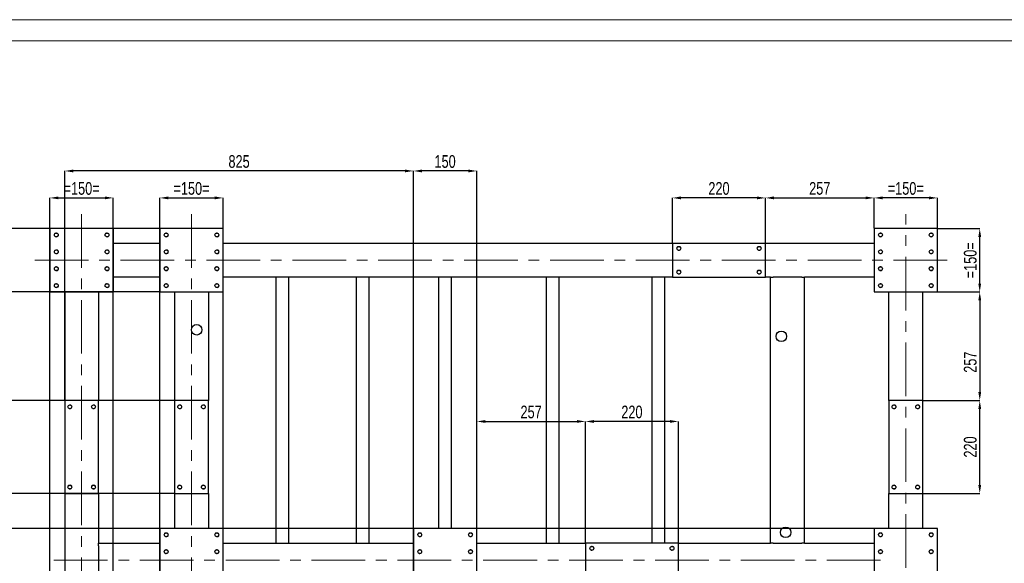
# Model space of a CAD drawing. Header units: millimetres. Extents: x 0 to 841, y 0 to 594.
# Tile 24 of 25: x 419 to 652, y 465 to 594. Entities that reach past the tile are written whole.
import ezdxf

# ---------------------------------------------------------------- set-up
doc = ezdxf.new("R2010")
doc.units = ezdxf.units.MM
doc.header["$PDSIZE"] = -1
doc.linetypes.add('CENTERX2', pattern=[20.32, 12.7, -2.54, 2.54, -2.54])
for name, color, linetype in [('COTES', 1, 'Continuous'), ('TRAIT-FINS', 9, 'Continuous'), ('TRAIT-MIXTES', 3, 'CENTERX2')]:
    doc.layers.add(name, color=color, linetype=linetype)
doc.layers.add('TRAIT-FORT', color=4, linetype='Continuous', lineweight=25)
doc.styles.add('SLDTEXTSTYLE0', font='TXT', dxfattribs={"width": 0.75})
doc.dimstyles.new('SLDDIMSTYLE2', dxfattribs={"dimtxt": 3, "dimasz": 2, "dimexe": 0, "dimexo": 0.0625, "dimgap": 0.75, "dimtad": 1, "dimdec": 0, "dimlfac": 10, "dimrnd": 1e-09, "dimzin": 12, "dimdsep": 46, "dimtxsty": 'SLDTEXTSTYLE0', "dimsah": 1, "dimcen": 0.09, "dimadec": 0, "dimazin": 3, "dimtfac": 1, "dimtdec": 0, "dimtofl": 0, "dimtmove": 0, "dimatfit": 3, "dimfxl": 1, "dimfrac": 2, "dimtolj": 1, "dimtzin": 12, "dimarcsym": 0})

# ---------------------------------------------------------------- blocks, each defined once
blk = doc.blocks.new('_D')
at = {"layer": 'COTES', "color": 0, "lineweight": -2, "transparency": 16777216}
for p, q in [((621.18, 544.6), (621.18, 551.8)), ((634.18, 551.8), (623.18, 551.8)), ((636.18, 544.6), (636.18, 551.8))]:
    blk.add_line(p, q, dxfattribs=at)
at = {"layer": 'COTES', "color": 0, "transparency": 16777216}
for points in [[(623.18, 552.14), (623.18, 551.47), (621.18, 551.8)], [(634.18, 552.14), (634.18, 551.47), (636.18, 551.8)]]:
    blk.add_solid(points, dxfattribs=at)
at = {"layer": 'Defpoints', "color": 0, "transparency": 16777216}
for p in [(621.18, 551.8), (621.18, 544.53), (636.18, 544.53)]:
    blk.add_point(p, dxfattribs=at)
at = {"layer": 'COTES', "color": 0, "transparency": 16777216, "insert": (628.68, 555.55), "char_height": 3, "attachment_point": 2, "style": 'SLDTEXTSTYLE0'}
blk.add_mtext('\\A1;=150=', dxfattribs=at)
blk = doc.blocks.new('_D_1')
at = {"layer": 'COTES', "color": 0, "lineweight": -2, "transparency": 16777216}
for p, q in [((573.48, 541.1), (573.48, 551.8)), ((593.48, 551.8), (575.48, 551.8)), ((595.48, 541.1), (595.48, 551.8))]:
    blk.add_line(p, q, dxfattribs=at)
at = {"layer": 'COTES', "color": 0, "transparency": 16777216}
for points in [[(575.48, 552.14), (575.48, 551.47), (573.48, 551.8)], [(593.48, 552.14), (593.48, 551.47), (595.48, 551.8)]]:
    blk.add_solid(points, dxfattribs=at)
at = {"layer": 'Defpoints', "color": 0, "transparency": 16777216}
for p in [(573.48, 551.8), (573.48, 541.03), (595.48, 541.03)]:
    blk.add_point(p, dxfattribs=at)
at = {"layer": 'COTES', "color": 0, "transparency": 16777216, "insert": (584.48, 555.55), "char_height": 3, "attachment_point": 2, "style": 'SLDTEXTSTYLE0'}
blk.add_mtext('\\A1;220', dxfattribs=at)
blk = doc.blocks.new('_D_2')
at = {"layer": 'COTES', "color": 0, "lineweight": -2, "transparency": 16777216}
for p, q in [((595.48, 541.1), (595.48, 551.8)), ((597.48, 551.8), (619.18, 551.8)), ((621.18, 544.6), (621.18, 551.8))]:
    blk.add_line(p, q, dxfattribs=at)
at = {"layer": 'COTES', "color": 0, "transparency": 16777216}
for points in [[(597.48, 552.14), (597.48, 551.47), (595.48, 551.8)], [(619.18, 552.14), (619.18, 551.47), (621.18, 551.8)]]:
    blk.add_solid(points, dxfattribs=at)
at = {"layer": 'Defpoints', "color": 0, "transparency": 16777216}
for p in [(621.18, 551.8), (621.18, 544.53), (595.48, 541.03)]:
    blk.add_point(p, dxfattribs=at)
at = {"layer": 'COTES', "color": 0, "transparency": 16777216, "insert": (608.33, 555.55), "char_height": 3, "attachment_point": 2, "style": 'SLDTEXTSTYLE0'}
blk.add_mtext('\\A1;257', dxfattribs=at)
blk = doc.blocks.new('_D_3')
at = {"layer": 'COTES', "color": 0, "lineweight": -2, "transparency": 16777216}
for p, q in [((527.18, 473.6), (527.18, 498.87)), ((529.18, 498.87), (550.88, 498.87)), ((552.88, 470.1), (552.88, 498.87))]:
    blk.add_line(p, q, dxfattribs=at)
at = {"layer": 'COTES', "color": 0, "transparency": 16777216}
for points in [[(529.18, 499.2), (529.18, 498.54), (527.18, 498.87)], [(550.88, 499.2), (550.88, 498.54), (552.88, 498.87)]]:
    blk.add_solid(points, dxfattribs=at)
at = {"layer": 'Defpoints', "color": 0, "transparency": 16777216}
for p in [(552.88, 498.87), (527.18, 473.53), (552.88, 470.03)]:
    blk.add_point(p, dxfattribs=at)
at = {"layer": 'COTES', "color": 0, "transparency": 16777216, "insert": (540.03, 502.62), "char_height": 3, "attachment_point": 2, "style": 'SLDTEXTSTYLE0'}
blk.add_mtext('\\A1;257', dxfattribs=at)
blk = doc.blocks.new('_D_4')
at = {"layer": 'COTES', "color": 0, "lineweight": -2, "transparency": 16777216}
for p, q in [((552.88, 470.1), (552.88, 498.87)), ((572.88, 498.87), (554.88, 498.87)), ((574.88, 470.1), (574.88, 498.87))]:
    blk.add_line(p, q, dxfattribs=at)
at = {"layer": 'COTES', "color": 0, "transparency": 16777216}
for points in [[(554.88, 499.2), (554.88, 498.54), (552.88, 498.87)], [(572.88, 499.2), (572.88, 498.54), (574.88, 498.87)]]:
    blk.add_solid(points, dxfattribs=at)
at = {"layer": 'Defpoints', "color": 0, "transparency": 16777216}
for p in [(552.88, 498.87), (552.88, 470.03), (574.88, 470.03)]:
    blk.add_point(p, dxfattribs=at)
at = {"layer": 'COTES', "color": 0, "transparency": 16777216, "insert": (563.88, 502.62), "char_height": 3, "attachment_point": 2, "style": 'SLDTEXTSTYLE0'}
blk.add_mtext('\\A1;220', dxfattribs=at)
blk = doc.blocks.new('_D_10')
at = {"layer": 'COTES', "color": 0, "lineweight": -2, "transparency": 16777216}
for p, q in [((452.12, 544.53), (416.18, 544.53)), ((416.18, 542.53), (416.18, 531.53)), ((452.12, 529.53), (416.18, 529.53))]:
    blk.add_line(p, q, dxfattribs=at)
at = {"layer": 'COTES', "color": 0, "transparency": 16777216}
for points in [[(415.85, 542.53), (416.52, 542.53), (416.18, 544.53)], [(415.85, 531.53), (416.52, 531.53), (416.18, 529.53)]]:
    blk.add_solid(points, dxfattribs=at)
at = {"layer": 'Defpoints', "color": 0, "transparency": 16777216}
for p in [(452.18, 544.53), (416.18, 529.53), (452.18, 529.53)]:
    blk.add_point(p, dxfattribs=at)
at = {"layer": 'COTES', "color": 0, "transparency": 16777216, "insert": (412.43, 537.03), "char_height": 3, "attachment_point": 2, "rotation": 90, "style": 'SLDTEXTSTYLE0'}
blk.add_mtext('\\A1;=150=', dxfattribs=at)
blk = doc.blocks.new('_D_11')
at = {"layer": 'COTES', "color": 0, "lineweight": -2, "transparency": 16777216}
for p, q in [((452.12, 529.53), (416.18, 529.53)), ((416.18, 505.83), (416.18, 527.53)), ((455.62, 503.83), (416.18, 503.83))]:
    blk.add_line(p, q, dxfattribs=at)
at = {"layer": 'COTES', "color": 0, "transparency": 16777216}
for points in [[(415.85, 527.53), (416.52, 527.53), (416.18, 529.53)], [(415.85, 505.83), (416.52, 505.83), (416.18, 503.83)]]:
    blk.add_solid(points, dxfattribs=at)
at = {"layer": 'Defpoints', "color": 0, "transparency": 16777216}
for p in [(416.18, 529.53), (452.18, 529.53), (455.68, 503.83)]:
    blk.add_point(p, dxfattribs=at)
at = {"layer": 'COTES', "color": 0, "transparency": 16777216, "insert": (412.43, 516.68), "char_height": 3, "attachment_point": 2, "rotation": 90, "style": 'SLDTEXTSTYLE0'}
blk.add_mtext('\\A1;257', dxfattribs=at)
blk = doc.blocks.new('_D_12')
at = {"layer": 'COTES', "color": 0, "lineweight": -2, "transparency": 16777216}
for p, q in [((455.62, 503.83), (416.18, 503.83)), ((416.18, 501.83), (416.18, 483.83)), ((455.62, 481.83), (416.18, 481.83))]:
    blk.add_line(p, q, dxfattribs=at)
at = {"layer": 'COTES', "color": 0, "transparency": 16777216}
for points in [[(415.85, 501.83), (416.52, 501.83), (416.18, 503.83)], [(415.85, 483.83), (416.52, 483.83), (416.18, 481.83)]]:
    blk.add_solid(points, dxfattribs=at)
at = {"layer": 'Defpoints', "color": 0, "transparency": 16777216}
for p in [(455.68, 503.83), (416.18, 481.83), (455.68, 481.83)]:
    blk.add_point(p, dxfattribs=at)
at = {"layer": 'COTES', "color": 0, "transparency": 16777216, "insert": (412.43, 492.83), "char_height": 3, "attachment_point": 2, "rotation": 90, "style": 'SLDTEXTSTYLE0'}
blk.add_mtext('\\A1;220', dxfattribs=at)
blk = doc.blocks.new('_D_18')
at = {"layer": 'COTES', "color": 0, "lineweight": -2, "transparency": 16777216}
for p, q in [((636.25, 544.53), (646.18, 544.53)), ((646.18, 531.53), (646.18, 542.53)), ((636.25, 529.53), (646.18, 529.53))]:
    blk.add_line(p, q, dxfattribs=at)
at = {"layer": 'COTES', "color": 0, "transparency": 16777216}
for points in [[(645.85, 542.53), (646.52, 542.53), (646.18, 544.53)], [(645.85, 531.53), (646.52, 531.53), (646.18, 529.53)]]:
    blk.add_solid(points, dxfattribs=at)
at = {"layer": 'Defpoints', "color": 0, "transparency": 16777216}
for p in [(636.18, 544.53), (646.18, 544.53), (636.18, 529.53)]:
    blk.add_point(p, dxfattribs=at)
at = {"layer": 'COTES', "color": 0, "transparency": 16777216, "insert": (642.43, 537.03), "char_height": 3, "attachment_point": 2, "rotation": 90, "style": 'SLDTEXTSTYLE0'}
blk.add_mtext('\\A1;=150=', dxfattribs=at)
blk = doc.blocks.new('_D_19')
at = {"layer": 'COTES', "color": 0, "lineweight": -2, "transparency": 16777216}
for p, q in [((632.75, 503.83), (646.18, 503.83)), ((646.18, 483.83), (646.18, 501.83)), ((632.75, 481.83), (646.18, 481.83))]:
    blk.add_line(p, q, dxfattribs=at)
at = {"layer": 'COTES', "color": 0, "transparency": 16777216}
for points in [[(645.85, 501.83), (646.52, 501.83), (646.18, 503.83)], [(645.85, 483.83), (646.52, 483.83), (646.18, 481.83)]]:
    blk.add_solid(points, dxfattribs=at)
at = {"layer": 'Defpoints', "color": 0, "transparency": 16777216}
for p in [(632.68, 503.83), (646.18, 503.83), (632.68, 481.83)]:
    blk.add_point(p, dxfattribs=at)
at = {"layer": 'COTES', "color": 0, "transparency": 16777216, "insert": (642.43, 492.83), "char_height": 3, "attachment_point": 2, "rotation": 90, "style": 'SLDTEXTSTYLE0'}
blk.add_mtext('\\A1;220', dxfattribs=at)
blk = doc.blocks.new('_D_20')
at = {"layer": 'COTES', "color": 0, "lineweight": -2, "transparency": 16777216}
for p, q in [((636.25, 529.53), (646.18, 529.53)), ((646.18, 527.53), (646.18, 505.83)), ((632.75, 503.83), (646.18, 503.83))]:
    blk.add_line(p, q, dxfattribs=at)
at = {"layer": 'COTES', "color": 0, "transparency": 16777216}
for points in [[(645.85, 527.53), (646.52, 527.53), (646.18, 529.53)], [(645.85, 505.83), (646.52, 505.83), (646.18, 503.83)]]:
    blk.add_solid(points, dxfattribs=at)
at = {"layer": 'Defpoints', "color": 0, "transparency": 16777216}
for p in [(636.18, 529.53), (632.68, 503.83), (646.18, 503.83)]:
    blk.add_point(p, dxfattribs=at)
at = {"layer": 'COTES', "color": 0, "transparency": 16777216, "insert": (642.43, 512.91), "char_height": 3, "attachment_point": 2, "rotation": 90, "style": 'SLDTEXTSTYLE0'}
blk.add_mtext('\\A1;257', dxfattribs=at)
blk = doc.blocks.new('_D_21')
at = {"layer": 'COTES', "color": 0, "lineweight": -2, "transparency": 16777216}
for p, q in [((621.12, 473.53), (416.18, 473.53)), ((416.18, 471.53), (416.18, 460.53)), ((621.12, 458.53), (416.18, 458.53))]:
    blk.add_line(p, q, dxfattribs=at)
at = {"layer": 'COTES', "color": 0, "transparency": 16777216}
for points in [[(415.85, 471.53), (416.52, 471.53), (416.18, 473.53)], [(415.85, 460.53), (416.52, 460.53), (416.18, 458.53)]]:
    blk.add_solid(points, dxfattribs=at)
at = {"layer": 'Defpoints', "color": 0, "transparency": 16777216}
for p in [(621.18, 473.53), (416.18, 458.53), (621.18, 458.53)]:
    blk.add_point(p, dxfattribs=at)
at = {"layer": 'COTES', "color": 0, "transparency": 16777216, "insert": (412.43, 466.03), "char_height": 3, "attachment_point": 2, "rotation": 90, "style": 'SLDTEXTSTYLE0'}
blk.add_mtext('\\A1;=150=', dxfattribs=at)
blk = doc.blocks.new('_D_25')
at = {"layer": 'COTES', "color": 0, "lineweight": -2, "transparency": 16777216}
for p, q in [((452.18, 344.6), (452.18, 551.8)), ((454.18, 551.8), (465.18, 551.8)), ((467.18, 344.6), (467.18, 551.8))]:
    blk.add_line(p, q, dxfattribs=at)
at = {"layer": 'COTES', "color": 0, "transparency": 16777216}
for points in [[(454.18, 552.14), (454.18, 551.47), (452.18, 551.8)], [(465.18, 552.14), (465.18, 551.47), (467.18, 551.8)]]:
    blk.add_solid(points, dxfattribs=at)
at = {"layer": 'Defpoints', "color": 0, "transparency": 16777216}
for p in [(467.18, 551.8), (452.18, 344.53), (467.18, 344.53)]:
    blk.add_point(p, dxfattribs=at)
at = {"layer": 'COTES', "color": 0, "transparency": 16777216, "insert": (459.68, 555.55), "char_height": 3, "attachment_point": 2, "style": 'SLDTEXTSTYLE0'}
blk.add_mtext('\\A1;=150=', dxfattribs=at)
blk = doc.blocks.new('_D_26')
at = {"layer": 'COTES', "color": 0, "lineweight": -2, "transparency": 16777216}
for p, q in [((426.18, 344.6), (426.18, 551.8)), ((428.18, 551.8), (439.18, 551.8)), ((441.18, 344.6), (441.18, 551.8))]:
    blk.add_line(p, q, dxfattribs=at)
at = {"layer": 'COTES', "color": 0, "transparency": 16777216}
for points in [[(428.18, 552.14), (428.18, 551.47), (426.18, 551.8)], [(439.18, 552.14), (439.18, 551.47), (441.18, 551.8)]]:
    blk.add_solid(points, dxfattribs=at)
at = {"layer": 'Defpoints', "color": 0, "transparency": 16777216}
for p in [(441.18, 551.8), (426.18, 344.53), (441.18, 344.53)]:
    blk.add_point(p, dxfattribs=at)
at = {"layer": 'COTES', "color": 0, "transparency": 16777216, "insert": (433.68, 555.55), "char_height": 3, "attachment_point": 2, "style": 'SLDTEXTSTYLE0'}
blk.add_mtext('\\A1;=150=', dxfattribs=at)
blk = doc.blocks.new('_D_29')
at = {"layer": 'COTES', "color": 0, "lineweight": -2, "transparency": 16777216}
for p, q in [((512.18, 414.6), (512.18, 558.18)), ((525.18, 558.18), (514.18, 558.18)), ((527.18, 414.6), (527.18, 558.18))]:
    blk.add_line(p, q, dxfattribs=at)
at = {"layer": 'COTES', "color": 0, "transparency": 16777216}
for points in [[(514.18, 558.51), (514.18, 557.85), (512.18, 558.18)], [(525.18, 558.51), (525.18, 557.85), (527.18, 558.18)]]:
    blk.add_solid(points, dxfattribs=at)
at = {"layer": 'Defpoints', "color": 0, "transparency": 16777216}
for p in [(512.18, 558.18), (512.18, 414.53), (527.18, 414.53)]:
    blk.add_point(p, dxfattribs=at)
at = {"layer": 'COTES', "color": 0, "transparency": 16777216, "insert": (519.68, 561.93), "char_height": 3, "attachment_point": 2, "style": 'SLDTEXTSTYLE0'}
blk.add_mtext('\\A1;150', dxfattribs=at)
blk = doc.blocks.new('_D_36')
at = {"layer": 'COTES', "color": 0, "lineweight": -2, "transparency": 16777216}
for p, q in [((429.68, 503.9), (429.68, 558.18)), ((510.18, 558.18), (431.68, 558.18)), ((512.18, 473.6), (512.18, 558.18))]:
    blk.add_line(p, q, dxfattribs=at)
at = {"layer": 'COTES', "color": 0, "transparency": 16777216}
for points in [[(431.68, 558.51), (431.68, 557.85), (429.68, 558.18)], [(510.18, 558.51), (510.18, 557.85), (512.18, 558.18)]]:
    blk.add_solid(points, dxfattribs=at)
at = {"layer": 'Defpoints', "color": 0, "transparency": 16777216}
for p in [(429.68, 558.18), (429.68, 503.83), (512.18, 473.53)]:
    blk.add_point(p, dxfattribs=at)
at = {"layer": 'COTES', "color": 0, "transparency": 16777216, "insert": (470.93, 561.93), "char_height": 3, "attachment_point": 2, "style": 'SLDTEXTSTYLE0'}
blk.add_mtext('\\A1;825', dxfattribs=at)

msp = doc.modelspace()

# ---------------------------------------------------------------- linework, layer by layer
at = {"lineweight": 18}
for p, q in [((841, 594), (0, 594)), ((836, 589), (5, 589))]:
    msp.add_line(p, q, dxfattribs=at)
at = {"layer": 'TRAIT-FINS', "lineweight": 18}
for centre in [(427.685, 543.033), (439.685, 543.033), (453.685, 543.033), (465.685, 543.033), (622.685, 543.033), (634.685, 543.033), (427.685, 539.033), (439.685, 539.033), (453.685, 539.033), (465.685, 539.033), (574.985, 539.833), (593.985, 539.833), (622.685, 539.033), (634.685, 539.033), (427.685, 535.033), (439.685, 535.033), (453.685, 535.033), (465.685, 535.033), (574.985, 534.233), (593.985, 534.233), (622.685, 535.033), (634.685, 535.033), (427.685, 531.033), (439.685, 531.033), (453.685, 531.033), (465.685, 531.033), (622.685, 531.033), (634.685, 531.033), (430.885, 502.333), (436.485, 502.333), (456.885, 502.333), (462.485, 502.333), (625.885, 502.333), (631.485, 502.333), (430.885, 483.333), (436.485, 483.333), (456.885, 483.333), (462.485, 483.333), (625.885, 483.333), (631.485, 483.333), (453.685, 472.033), (465.685, 472.033), (513.685, 472.033), (525.685, 472.033), (622.685, 472.033), (634.685, 472.033), (453.685, 468.033), (465.685, 468.033), (513.685, 468.033), (525.685, 468.033), (554.385, 468.833), (573.385, 468.833), (622.685, 468.033), (634.685, 468.033)]:
    msp.add_arc(centre, 0.5, 255, 195, dxfattribs=at)
at = {"layer": 'TRAIT-FORT', "lineweight": 25}
for p, q in [((441.185, 544.533), (426.185, 544.533)), ((426.185, 544.533), (426.185, 529.533)), ((441.185, 529.533), (441.185, 544.533)), ((467.185, 544.533), (452.185, 544.533)), ((452.185, 544.533), (452.185, 529.533)), ((467.185, 529.533), (467.185, 544.533)), ((636.185, 544.533), (621.185, 544.533)), ((621.185, 544.533), (621.185, 529.533)), ((636.185, 529.533), (636.185, 544.533)), ((452.185, 541.033), (441.185, 541.033)), ((573.485, 541.033), (467.185, 541.033)), ((595.485, 541.033), (573.485, 541.033)), ((573.485, 541.033), (573.485, 533.033)), ((621.185, 541.033), (595.485, 541.033)), ((595.485, 533.033), (595.485, 541.033)), ((452.185, 533.033), (441.185, 533.033)), ((573.485, 533.033), (467.185, 533.033)), ((479.685, 470.033), (479.685, 533.033)), ((482.685, 470.033), (482.685, 533.033)), ((498.685, 470.033), (498.685, 533.033)), ((501.685, 470.033), (501.685, 533.033)), ((518.185, 473.533), (518.185, 533.033)), ((521.185, 473.533), (521.185, 533.033)), ((543.685, 470.033), (543.685, 533.033)), ((546.685, 470.033), (546.685, 533.033)), ((568.685, 470.033), (568.685, 533.033)), ((571.685, 470.033), (571.685, 533.033)), ((573.485, 533.033), (595.485, 533.033)), ((596.685, 533.033), (595.485, 533.033)), ((596.685, 470.033), (596.685, 533.033)), ((596.685, 533.033), (597.285, 533.033)), ((604.085, 533.033), (597.285, 533.033)), ((604.085, 533.033), (604.685, 533.033)), ((621.185, 533.033), (604.685, 533.033)), ((604.685, 470.033), (604.685, 533.033)), ((426.185, 529.533), (441.185, 529.533)), ((429.685, 529.533), (429.685, 503.833)), ((437.685, 529.533), (437.685, 503.833)), ((452.185, 529.533), (467.185, 529.533)), ((455.685, 529.533), (455.685, 503.833)), ((463.685, 529.533), (463.685, 503.833)), ((621.185, 529.533), (636.185, 529.533)), ((624.685, 503.833), (624.685, 529.533)), ((632.685, 503.833), (632.685, 529.533)), ((437.685, 503.833), (429.685, 503.833)), ((429.685, 503.833), (429.685, 481.833)), ((437.685, 481.833), (437.685, 503.833)), ((455.685, 503.833), (455.685, 481.833)), ((463.685, 503.833), (455.685, 503.833)), ((463.685, 481.833), (463.685, 503.833)), ((632.685, 503.833), (624.685, 503.833)), ((624.685, 503.833), (624.685, 481.833)), ((632.685, 481.833), (632.685, 503.833)), ((429.685, 481.833), (429.685, 407.233)), ((429.685, 481.833), (437.685, 481.833)), ((437.685, 481.833), (437.685, 470.033)), ((455.685, 481.833), (455.685, 473.533)), ((455.685, 481.833), (463.685, 481.833)), ((463.685, 481.833), (463.685, 473.533)), ((624.685, 473.533), (624.685, 481.833)), ((624.685, 481.833), (632.685, 481.833)), ((632.685, 473.533), (632.685, 481.833)), ((467.185, 473.533), (452.185, 473.533)), ((452.185, 473.533), (452.185, 458.533)), ((467.185, 458.533), (467.185, 473.533)), ((527.185, 473.533), (512.185, 473.533)), ((512.185, 473.533), (512.185, 458.533)), ((527.185, 458.533), (527.185, 473.533)), ((636.185, 473.533), (621.185, 473.533)), ((621.185, 473.533), (621.185, 458.533)), ((636.185, 458.533), (636.185, 473.533)), ((437.685, 469.433), (437.685, 470.033)), ((437.685, 470.033), (452.185, 470.033)), ((437.685, 469.433), (437.685, 462.633)), ((467.185, 470.033), (512.185, 470.033)), ((527.185, 470.033), (552.885, 470.033)), ((574.885, 470.033), (552.885, 470.033)), ((552.885, 470.033), (552.885, 462.033)), ((574.885, 470.033), (596.685, 470.033)), ((574.885, 462.033), (574.885, 470.033)), ((597.285, 470.033), (596.685, 470.033)), ((597.285, 470.033), (604.085, 470.033)), ((604.685, 470.033), (604.085, 470.033)), ((604.685, 470.033), (621.185, 470.033))]:
    msp.add_line(p, q, dxfattribs=at)
for centre, radius in [((427.685, 543.033), 0.45), ((439.685, 543.033), 0.45), ((453.685, 543.033), 0.45), ((465.685, 543.033), 0.45), ((622.685, 543.033), 0.45), ((634.685, 543.033), 0.45), ((427.685, 539.033), 0.45), ((439.685, 539.033), 0.45), ((453.685, 539.033), 0.45), ((465.685, 539.033), 0.45), ((574.985, 539.833), 0.45), ((593.985, 539.833), 0.45), ((622.685, 539.033), 0.45), ((634.685, 539.033), 0.45), ((427.685, 535.033), 0.45), ((439.685, 535.033), 0.45), ((453.685, 535.033), 0.45), ((465.685, 535.033), 0.45), ((574.985, 534.233), 0.45), ((593.985, 534.233), 0.45), ((622.685, 535.033), 0.45), ((634.685, 535.033), 0.45), ((427.685, 531.033), 0.45), ((439.685, 531.033), 0.45), ((453.685, 531.033), 0.45), ((465.685, 531.033), 0.45), ((622.685, 531.033), 0.45), ((634.685, 531.033), 0.45), ((460.909, 520.574), 1.25), ((599.225, 519.024), 1.25), ((430.885, 502.333), 0.45), ((436.485, 502.333), 0.45), ((456.885, 502.333), 0.45), ((462.485, 502.333), 0.45), ((625.885, 502.333), 0.45), ((631.485, 502.333), 0.45), ((430.885, 483.333), 0.45), ((436.485, 483.333), 0.45), ((456.885, 483.333), 0.45), ((462.485, 483.333), 0.45), ((625.885, 483.333), 0.45), ((631.485, 483.333), 0.45), ((600.265, 472.614), 1.25), ((453.685, 472.033), 0.45), ((465.685, 472.033), 0.45), ((513.685, 472.033), 0.45), ((525.685, 472.033), 0.45), ((622.685, 472.033), 0.45), ((634.685, 472.033), 0.45), ((453.685, 468.033), 0.45), ((465.685, 468.033), 0.45), ((513.685, 468.033), 0.45), ((525.685, 468.033), 0.45), ((554.385, 468.833), 0.45), ((573.385, 468.833), 0.45), ((622.685, 468.033), 0.45), ((634.685, 468.033), 0.45)]:
    msp.add_circle(centre, radius, dxfattribs=at)
at = {"layer": 'TRAIT-MIXTES', "lineweight": 18}
for p, q in [((433.685, 547.945), (433.685, 341.687)), ((459.685, 547.945), (459.685, 341.687)), ((628.685, 342.299), (628.685, 547.945)), ((638.49, 537.033), (422.611, 537.033)), ((427.125, 466.033), (624.685, 466.033))]:
    msp.add_line(p, q, dxfattribs=at)

# ---------------------------------------------------------------- dimensions: what is measured, and where the dimension line sits
at = {"layer": 'COTES'}
for base, p1, p2, picture, middle in [((429.685, 558.18), (512.185, 473.533), (429.685, 503.833), '_D_36', (470.935, 558.18)), ((512.185, 558.18), (527.185, 414.533), (512.185, 414.533), '_D_29', (519.685, 558.18)), ((573.485, 551.804), (595.485, 541.033), (573.485, 541.033), '_D_1', (584.485, 551.804)), ((621.185, 551.804), (595.485, 541.033), (621.185, 544.533), '_D_2', (608.335, 551.804)), ((552.885, 498.87), (527.185, 473.533), (552.885, 470.033), '_D_3', (540.035, 498.87)), ((552.885, 498.87), (574.885, 470.033), (552.885, 470.033), '_D_4', (563.885, 498.87))]:
    dim = msp.add_linear_dim(base=base, p1=p1, p2=p2, dimstyle='SLDDIMSTYLE2', dxfattribs=at)
    dim.commit()
    dim.dimension.update_dxf_attribs({"geometry": picture, "text_midpoint": middle, "dimtype": 160})
for base, p1, p2, picture, middle in [((441.185, 551.804), (426.185, 344.533), (441.185, 344.533), '_D_26', (433.685, 551.804)), ((467.185, 551.804), (452.185, 344.533), (467.185, 344.533), '_D_25', (459.685, 551.804)), ((621.185, 551.804), (636.185, 544.533), (621.185, 544.533), '_D', (628.685, 551.804))]:
    dim = msp.add_linear_dim(base=base, p1=p1, p2=p2, text='=<>=', dimstyle='SLDDIMSTYLE2', dxfattribs=at)
    dim.commit()
    dim.dimension.update_dxf_attribs({"geometry": picture, "text_midpoint": middle, "dimtype": 160})
for base, p1, p2, picture, middle in [((416.185, 529.533), (452.185, 544.533), (452.185, 529.533), '_D_10', (416.185, 537.033)), ((646.185, 544.533), (636.185, 529.533), (636.185, 544.533), '_D_18', (646.185, 537.033)), ((416.185, 458.533), (621.185, 473.533), (621.185, 458.533), '_D_21', (416.185, 466.033))]:
    dim = msp.add_linear_dim(base=base, p1=p1, p2=p2, angle=90, text='=<>=', dimstyle='SLDDIMSTYLE2', dxfattribs=at)
    dim.commit()
    dim.dimension.update_dxf_attribs({"geometry": picture, "text_midpoint": middle, "dimtype": 160})
for base, p1, p2, picture, middle in [((416.185, 529.533), (455.685, 503.833), (452.185, 529.533), '_D_11', (416.185, 516.683)), ((646.185, 503.833), (636.185, 529.533), (632.685, 503.833), '_D_20', (646.185, 512.913)), ((416.185, 481.833), (455.685, 503.833), (455.685, 481.833), '_D_12', (416.185, 492.833)), ((646.185, 503.833), (632.685, 481.833), (632.685, 503.833), '_D_19', (646.185, 492.833))]:
    dim = msp.add_linear_dim(base=base, p1=p1, p2=p2, angle=90, dimstyle='SLDDIMSTYLE2', dxfattribs=at)
    dim.commit()
    dim.dimension.update_dxf_attribs({"geometry": picture, "text_midpoint": middle, "dimtype": 160})

doc.saveas('drawing.dxf')
